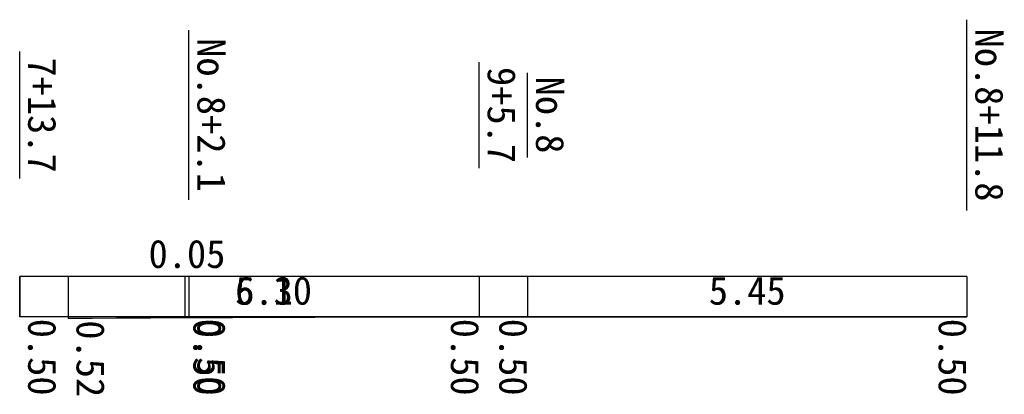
# Model space of a CAD drawing. Header units: metres. Extents: x 0 to 12215, y -1460 to 3181.
import ezdxf
from ezdxf.enums import TextEntityAlignment as Align

# ---------------------------------------------------------------- set-up
doc = ezdxf.new("R2010")
doc.units = ezdxf.units.M
doc.styles.add('STYLE1', font='msgothic.ttc')

msp = doc.modelspace()

# ---------------------------------------------------------------- linework, layer by layer
at = {"color": 5}
for p, q in [((11750, 818.75), (11750, 3181.25)), ((2100, 950), (2100, 3050)), ((0, 1212.5), (0, 2787.5)), ((5700, 1343.75), (5700, 2656.25)), ((6300, 1475), (6300, 2525))]:
    msp.add_line(p, q, dxfattribs=at)
for p, q in [((0, 0), (0, 0)), ((0, 0), (0, -500)), ((0, -500), (0, 0)), ((6300, 0), (0, 0)), ((600, 0), (600, 0)), ((600, 0), (600, -520)), ((5700, 0), (600, 0)), ((2050, 0), (2050, 0)), ((2050, 0), (2050, -500)), ((2050, 0), (2050, 0)), ((2050, 0), (2050, -500)), ((2100, 0), (2050, 0)), ((2100, 0), (2100, 0)), ((2100, 0), (2100, -500)), ((5700, 0), (5700, 0)), ((5700, 0), (5700, -500)), ((6300, 0), (6300, 0)), ((6300, 0), (6300, -500)), ((11750, 0), (6300, 0)), ((11750, 0), (11750, 0)), ((11750, 0), (11750, -500)), ((6300, -500), (0, -500)), ((600, -520), (2100, -500)), ((5700, -500), (600, -520)), ((2050, -500), (11750, -500)), ((2050, -500), (2050, -500)), ((2100, -500), (2050, -500)), ((11750, -500), (6300, -500))]:
    msp.add_line(p, q)

# ---------------------------------------------------------------- texts
at = {"color": 5, "style": 'STYLE1'}
for s, p in [('No.8+11.8', (11750, 2000)), ('No.8+2.1', (2100, 2000)), ('7+13.7', (0, 2000)), ('9+5.7', (5700, 2000)), ('No.8', (6300, 2000))]:
    msp.add_text(s, height=350, rotation=-90, dxfattribs=at).set_placement(p, align=Align.BOTTOM_CENTER)
at = {"style": 'STYLE1'}
msp.add_text('0.05', height=350, dxfattribs=at).set_placement((2075, 0), align=Align.BOTTOM_CENTER)
for s, p in [('5.10', (3150, 0)), ('6.30', (3150, 0)), ('5.45', (9025, 0))]:
    msp.add_text(s, height=350, dxfattribs=at).set_placement(p, align=Align.TOP_CENTER)
for s, p in [('0.50', (0, -1000)), ('0.52', (600, -1020)), ('0.50', (2050, -1000)), ('0.50', (2100, -1000))]:
    msp.add_text(s, height=350, rotation=-90, dxfattribs=at).set_placement(p, align=Align.BOTTOM_CENTER)
for p in [(5700, -1000), (6300, -1000), (11750, -1000)]:
    msp.add_text('0.50', height=350, rotation=-90, dxfattribs=at).set_placement(p, align=Align.TOP_CENTER)

doc.saveas('drawing.dxf')
